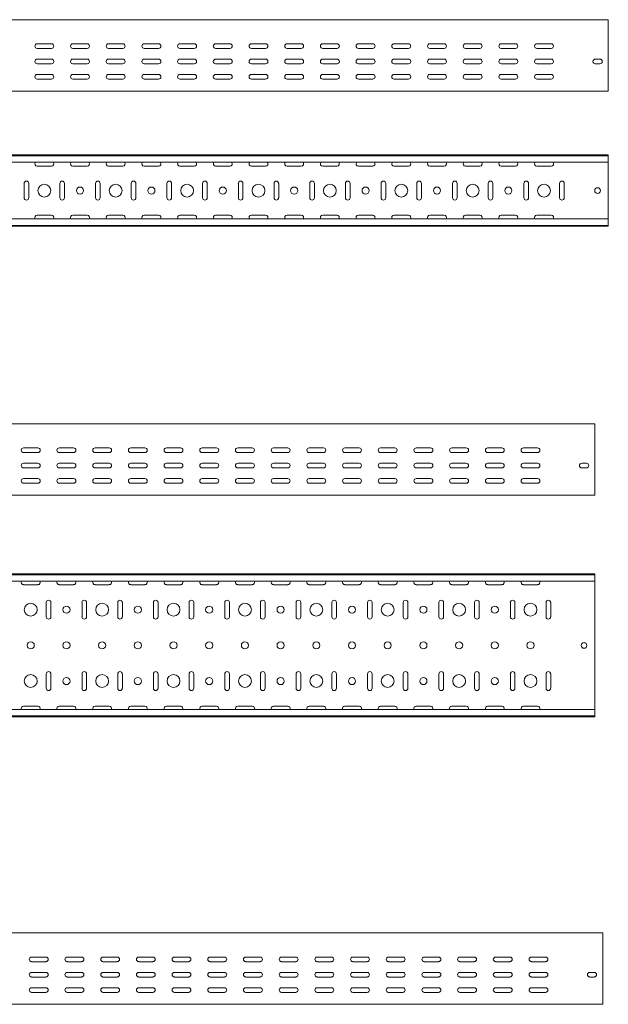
# Model space of a CAD drawing. Header units: millimetres. Extents: x -687 to 2818, y -3045 to -131.
# Tile 10 of 10: x 1985 to 2809, y -1510 to -131. Entities that reach past the tile are written whole.
import ezdxf

# ---------------------------------------------------------------- set-up
doc = ezdxf.new("R2010")
doc.units = ezdxf.units.MM

msp = doc.modelspace()

# ---------------------------------------------------------------- linework, layer by layer
at = {"color": 7, "linetype": 'Continuous', "lineweight": 15}
for p, q in [((2809.2, -131.1), (341.2, -131.1)), ((2809.2, -138.6), (2809.2, -131.1)), ((2809.2, -143.9), (2809.2, -138.6)), ((2809.2, -144.3), (2809.2, -143.9)), ((2809.2, -148.4), (2809.2, -144.3)), ((2809.2, -229.3), (2809.2, -148.4)), ((2029.2, -164.9), (2009.2, -164.9)), ((2079.2, -164.9), (2059.2, -164.9)), ((2129.2, -164.9), (2109.2, -164.9)), ((2179.2, -164.9), (2159.2, -164.9)), ((2229.2, -164.9), (2209.2, -164.9)), ((2279.2, -164.9), (2259.2, -164.9)), ((2329.2, -164.9), (2309.2, -164.9)), ((2379.2, -164.9), (2359.2, -164.9)), ((2429.2, -164.9), (2409.2, -164.9)), ((2479.2, -164.9), (2459.2, -164.9)), ((2529.2, -164.9), (2509.2, -164.9)), ((2579.2, -164.9), (2559.2, -164.9)), ((2629.2, -164.9), (2609.2, -164.9)), ((2679.2, -164.9), (2659.2, -164.9)), ((2729.2, -164.9), (2709.2, -164.9)), ((2009.2, -171.4), (2029.2, -171.4)), ((2059.2, -171.4), (2079.2, -171.4)), ((2109.2, -171.4), (2129.2, -171.4)), ((2159.2, -171.4), (2179.2, -171.4)), ((2209.2, -171.4), (2229.2, -171.4)), ((2259.2, -171.4), (2279.2, -171.4)), ((2309.2, -171.4), (2329.2, -171.4)), ((2359.2, -171.4), (2379.2, -171.4)), ((2409.2, -171.4), (2429.2, -171.4)), ((2459.2, -171.4), (2479.2, -171.4)), ((2509.2, -171.4), (2529.2, -171.4)), ((2559.2, -171.4), (2579.2, -171.4)), ((2609.2, -171.4), (2629.2, -171.4)), ((2659.2, -171.4), (2679.2, -171.4)), ((2709.2, -171.4), (2729.2, -171.4)), ((2009.2, -186.4), (2029.2, -186.4)), ((2029.2, -192.9), (2009.2, -192.9)), ((2059.2, -186.4), (2079.2, -186.4)), ((2079.2, -192.9), (2059.2, -192.9)), ((2109.2, -186.4), (2129.2, -186.4)), ((2129.2, -192.9), (2109.2, -192.9)), ((2159.2, -186.4), (2179.2, -186.4)), ((2179.2, -192.9), (2159.2, -192.9)), ((2209.2, -186.4), (2229.2, -186.4)), ((2229.2, -192.9), (2209.2, -192.9)), ((2259.2, -186.4), (2279.2, -186.4)), ((2279.2, -192.9), (2259.2, -192.9)), ((2309.2, -186.4), (2329.2, -186.4)), ((2329.2, -192.9), (2309.2, -192.9)), ((2359.2, -186.4), (2379.2, -186.4)), ((2379.2, -192.9), (2359.2, -192.9)), ((2409.2, -186.4), (2429.2, -186.4)), ((2429.2, -192.9), (2409.2, -192.9)), ((2459.2, -186.4), (2479.2, -186.4)), ((2479.2, -192.9), (2459.2, -192.9)), ((2509.2, -186.4), (2529.2, -186.4)), ((2529.2, -192.9), (2509.2, -192.9)), ((2559.2, -186.4), (2579.2, -186.4)), ((2579.2, -192.9), (2559.2, -192.9)), ((2609.2, -186.4), (2629.2, -186.4)), ((2629.2, -192.9), (2609.2, -192.9)), ((2659.2, -186.4), (2679.2, -186.4)), ((2679.2, -192.9), (2659.2, -192.9)), ((2709.2, -186.4), (2729.2, -186.4)), ((2729.2, -192.9), (2709.2, -192.9)), ((2791, -186.4), (2797.5, -186.4)), ((2797.5, -192.9), (2791, -192.9)), ((2009.2, -207.9), (2029.2, -207.9)), ((2029.2, -214.4), (2009.2, -214.4)), ((2059.2, -207.9), (2079.2, -207.9)), ((2079.2, -214.4), (2059.2, -214.4)), ((2109.2, -207.9), (2129.2, -207.9)), ((2129.2, -214.4), (2109.2, -214.4)), ((2159.2, -207.9), (2179.2, -207.9)), ((2179.2, -214.4), (2159.2, -214.4)), ((2209.2, -207.9), (2229.2, -207.9)), ((2229.2, -214.4), (2209.2, -214.4)), ((2259.2, -207.9), (2279.2, -207.9)), ((2279.2, -214.4), (2259.2, -214.4)), ((2309.2, -207.9), (2329.2, -207.9)), ((2329.2, -214.4), (2309.2, -214.4)), ((2359.2, -207.9), (2379.2, -207.9)), ((2379.2, -214.4), (2359.2, -214.4)), ((2409.2, -207.9), (2429.2, -207.9)), ((2429.2, -214.4), (2409.2, -214.4)), ((2459.2, -207.9), (2479.2, -207.9)), ((2479.2, -214.4), (2459.2, -214.4)), ((2509.2, -207.9), (2529.2, -207.9)), ((2529.2, -214.4), (2509.2, -214.4)), ((2559.2, -207.9), (2579.2, -207.9)), ((2579.2, -214.4), (2559.2, -214.4)), ((2609.2, -207.9), (2629.2, -207.9)), ((2629.2, -214.4), (2609.2, -214.4)), ((2659.2, -207.9), (2679.2, -207.9)), ((2679.2, -214.4), (2659.2, -214.4)), ((2709.2, -207.9), (2729.2, -207.9)), ((2729.2, -214.4), (2709.2, -214.4)), ((341.2, -231.1), (2809.2, -231.1)), ((2809.2, -231.1), (2809.2, -229.3)), ((341.2, -320.5), (2809.2, -320.5)), ((2809.2, -321.6), (341.2, -321.6)), ((341.2, -330.7), (2809.2, -330.7)), ((2809.2, -321.6), (2809.2, -320.5)), ((2809.2, -330.7), (2809.2, -321.6)), ((2809.2, -330.7), (2809.2, -410.2)), ((2009.2, -336.2), (2029.2, -336.2)), ((2059.2, -336.2), (2079.2, -336.2)), ((2109.2, -336.2), (2129.2, -336.2)), ((2159.2, -336.2), (2179.2, -336.2)), ((2209.2, -336.2), (2229.2, -336.2)), ((2259.2, -336.2), (2279.2, -336.2)), ((2309.2, -336.2), (2329.2, -336.2)), ((2359.2, -336.2), (2379.2, -336.2)), ((2409.2, -336.2), (2429.2, -336.2)), ((2459.2, -336.2), (2479.2, -336.2)), ((2509.2, -336.2), (2529.2, -336.2)), ((2559.2, -336.2), (2579.2, -336.2)), ((2609.2, -336.2), (2629.2, -336.2)), ((2659.2, -336.2), (2679.2, -336.2)), ((2709.2, -336.2), (2729.2, -336.2)), ((1991, -360.5), (1991, -380.5)), ((1997.5, -380.5), (1997.5, -360.5)), ((2041, -360.5), (2041, -380.5)), ((2047.5, -380.5), (2047.5, -360.5)), ((2091, -360.5), (2091, -380.5)), ((2097.5, -380.5), (2097.5, -360.5)), ((2141, -360.5), (2141, -380.5)), ((2147.5, -380.5), (2147.5, -360.5)), ((2191, -360.5), (2191, -380.5)), ((2197.5, -380.5), (2197.5, -360.5)), ((2241, -360.5), (2241, -380.5)), ((2247.5, -380.5), (2247.5, -360.5)), ((2291, -360.5), (2291, -380.5)), ((2297.5, -380.5), (2297.5, -360.5)), ((2341, -360.5), (2341, -380.5)), ((2347.5, -380.5), (2347.5, -360.5)), ((2391, -360.5), (2391, -380.5)), ((2397.5, -380.5), (2397.5, -360.5)), ((2441, -360.5), (2441, -380.5)), ((2447.5, -380.5), (2447.5, -360.5)), ((2491, -360.5), (2491, -380.5)), ((2497.5, -380.5), (2497.5, -360.5)), ((2541, -360.5), (2541, -380.5)), ((2547.5, -380.5), (2547.5, -360.5)), ((2591, -360.5), (2591, -380.5)), ((2597.5, -380.5), (2597.5, -360.5)), ((2641, -360.5), (2641, -380.5)), ((2647.5, -380.5), (2647.5, -360.5)), ((2691, -360.5), (2691, -380.5)), ((2697.5, -380.5), (2697.5, -360.5)), ((2741, -360.5), (2741, -380.5)), ((2747.5, -380.5), (2747.5, -360.5)), ((2809.2, -410.2), (341.2, -410.2)), ((2029.2, -404.7), (2009.2, -404.7)), ((2079.2, -404.7), (2059.2, -404.7)), ((2129.2, -404.7), (2109.2, -404.7)), ((2179.2, -404.7), (2159.2, -404.7)), ((2229.2, -404.7), (2209.2, -404.7)), ((2279.2, -404.7), (2259.2, -404.7)), ((2329.2, -404.7), (2309.2, -404.7)), ((2379.2, -404.7), (2359.2, -404.7)), ((2429.2, -404.7), (2409.2, -404.7)), ((2479.2, -404.7), (2459.2, -404.7)), ((2529.2, -404.7), (2509.2, -404.7)), ((2579.2, -404.7), (2559.2, -404.7)), ((2629.2, -404.7), (2609.2, -404.7)), ((2679.2, -404.7), (2659.2, -404.7)), ((2729.2, -404.7), (2709.2, -404.7)), ((2809.2, -419.3), (2809.2, -410.2)), ((341.2, -419.3), (2809.2, -419.3)), ((341.2, -420.5), (2809.2, -420.5)), ((2809.2, -420.5), (2809.2, -419.3)), ((2790.2, -697.1), (322.2, -697.1)), ((2790.2, -704.6), (2790.2, -697.1)), ((2790.2, -709.9), (2790.2, -704.6)), ((2790.2, -710.2), (2790.2, -709.9)), ((2790.2, -714.4), (2790.2, -710.2)), ((2790.2, -795.3), (2790.2, -714.4)), ((2010.2, -730.9), (1990.2, -730.9)), ((1990.2, -737.4), (2010.2, -737.4)), ((2060.2, -730.9), (2040.2, -730.9)), ((2040.2, -737.4), (2060.2, -737.4)), ((2110.2, -730.9), (2090.2, -730.9)), ((2090.2, -737.4), (2110.2, -737.4)), ((2160.2, -730.9), (2140.2, -730.9)), ((2140.2, -737.4), (2160.2, -737.4)), ((2210.2, -730.9), (2190.2, -730.9)), ((2190.2, -737.4), (2210.2, -737.4)), ((2260.2, -730.9), (2240.2, -730.9)), ((2240.2, -737.4), (2260.2, -737.4)), ((2310.2, -730.9), (2290.2, -730.9)), ((2290.2, -737.4), (2310.2, -737.4)), ((2360.2, -730.9), (2340.2, -730.9)), ((2340.2, -737.4), (2360.2, -737.4)), ((2410.2, -730.9), (2390.2, -730.9)), ((2390.2, -737.4), (2410.2, -737.4)), ((2460.2, -730.9), (2440.2, -730.9)), ((2440.2, -737.4), (2460.2, -737.4)), ((2510.2, -730.9), (2490.2, -730.9)), ((2490.2, -737.4), (2510.2, -737.4)), ((2560.2, -730.9), (2540.2, -730.9)), ((2540.2, -737.4), (2560.2, -737.4)), ((2610.2, -730.9), (2590.2, -730.9)), ((2590.2, -737.4), (2610.2, -737.4)), ((2660.2, -730.9), (2640.2, -730.9)), ((2640.2, -737.4), (2660.2, -737.4)), ((2710.2, -730.9), (2690.2, -730.9)), ((2690.2, -737.4), (2710.2, -737.4)), ((2010.2, -752.4), (1990.2, -752.4)), ((2060.2, -752.4), (2040.2, -752.4)), ((2110.2, -752.4), (2090.2, -752.4)), ((2160.2, -752.4), (2140.2, -752.4)), ((2210.2, -752.4), (2190.2, -752.4)), ((2260.2, -752.4), (2240.2, -752.4)), ((2310.2, -752.4), (2290.2, -752.4)), ((2360.2, -752.4), (2340.2, -752.4)), ((2410.2, -752.4), (2390.2, -752.4)), ((2460.2, -752.4), (2440.2, -752.4)), ((2510.2, -752.4), (2490.2, -752.4)), ((2560.2, -752.4), (2540.2, -752.4)), ((2610.2, -752.4), (2590.2, -752.4)), ((2660.2, -752.4), (2640.2, -752.4)), ((2710.2, -752.4), (2690.2, -752.4)), ((2772, -752.4), (2778.5, -752.4)), ((1990.2, -758.9), (2010.2, -758.9)), ((2040.2, -758.9), (2060.2, -758.9)), ((2090.2, -758.9), (2110.2, -758.9)), ((2140.2, -758.9), (2160.2, -758.9)), ((2190.2, -758.9), (2210.2, -758.9)), ((2240.2, -758.9), (2260.2, -758.9)), ((2290.2, -758.9), (2310.2, -758.9)), ((2340.2, -758.9), (2360.2, -758.9)), ((2390.2, -758.9), (2410.2, -758.9)), ((2440.2, -758.9), (2460.2, -758.9)), ((2490.2, -758.9), (2510.2, -758.9)), ((2540.2, -758.9), (2560.2, -758.9)), ((2590.2, -758.9), (2610.2, -758.9)), ((2640.2, -758.9), (2660.2, -758.9)), ((2690.2, -758.9), (2710.2, -758.9)), ((2778.5, -758.9), (2772, -758.9)), ((2010.2, -773.9), (1990.2, -773.9)), ((1990.2, -780.4), (2010.2, -780.4)), ((2060.2, -773.9), (2040.2, -773.9)), ((2040.2, -780.4), (2060.2, -780.4)), ((2110.2, -773.9), (2090.2, -773.9)), ((2090.2, -780.4), (2110.2, -780.4)), ((2160.2, -773.9), (2140.2, -773.9)), ((2140.2, -780.4), (2160.2, -780.4)), ((2210.2, -773.9), (2190.2, -773.9)), ((2190.2, -780.4), (2210.2, -780.4)), ((2260.2, -773.9), (2240.2, -773.9)), ((2240.2, -780.4), (2260.2, -780.4)), ((2310.2, -773.9), (2290.2, -773.9)), ((2290.2, -780.4), (2310.2, -780.4)), ((2360.2, -773.9), (2340.2, -773.9)), ((2340.2, -780.4), (2360.2, -780.4)), ((2410.2, -773.9), (2390.2, -773.9)), ((2390.2, -780.4), (2410.2, -780.4)), ((2460.2, -773.9), (2440.2, -773.9)), ((2440.2, -780.4), (2460.2, -780.4)), ((2510.2, -773.9), (2490.2, -773.9)), ((2490.2, -780.4), (2510.2, -780.4)), ((2560.2, -773.9), (2540.2, -773.9)), ((2540.2, -780.4), (2560.2, -780.4)), ((2610.2, -773.9), (2590.2, -773.9)), ((2590.2, -780.4), (2610.2, -780.4)), ((2660.2, -773.9), (2640.2, -773.9)), ((2640.2, -780.4), (2660.2, -780.4)), ((2710.2, -773.9), (2690.2, -773.9)), ((2690.2, -780.4), (2710.2, -780.4)), ((322.2, -797.1), (2790.2, -797.1)), ((2790.2, -797.1), (2790.2, -795.3)), ((322.2, -907.4), (2790.2, -907.4)), ((2790.2, -908.5), (322.2, -908.5)), ((2790.2, -908.5), (2790.2, -907.4)), ((2790.2, -917.6), (2790.2, -908.5)), ((322.2, -917.6), (2790.2, -917.6)), ((2010.2, -922.4), (1990.2, -922.4)), ((2060.2, -922.4), (2040.2, -922.4)), ((2110.2, -922.4), (2090.2, -922.4)), ((2160.2, -922.4), (2140.2, -922.4)), ((2210.2, -922.4), (2190.2, -922.4)), ((2260.2, -922.4), (2240.2, -922.4)), ((2310.2, -922.4), (2290.2, -922.4)), ((2360.2, -922.4), (2340.2, -922.4)), ((2410.2, -922.4), (2390.2, -922.4)), ((2460.2, -922.4), (2440.2, -922.4)), ((2510.2, -922.4), (2490.2, -922.4)), ((2560.2, -922.4), (2540.2, -922.4)), ((2610.2, -922.4), (2590.2, -922.4)), ((2660.2, -922.4), (2640.2, -922.4)), ((2710.2, -922.4), (2690.2, -922.4)), ((2790.2, -917.6), (2790.2, -930.2)), ((2790.2, -930.2), (2790.2, -931.3)), ((2790.2, -931.3), (2790.2, -933)), ((2790.2, -931.3), (2790.2, -931.3)), ((2790.2, -933), (2790.2, -981.8)), ((2022, -967.4), (2022, -947.4)), ((2028.5, -947.4), (2028.5, -967.4)), ((2072, -967.4), (2072, -947.4)), ((2078.5, -947.4), (2078.5, -967.4)), ((2122, -967.4), (2122, -947.4)), ((2128.5, -947.4), (2128.5, -967.4)), ((2172, -967.4), (2172, -947.4)), ((2178.5, -947.4), (2178.5, -967.4)), ((2222, -967.4), (2222, -947.4)), ((2228.5, -947.4), (2228.5, -967.4)), ((2272, -967.4), (2272, -947.4)), ((2278.5, -947.4), (2278.5, -967.4)), ((2322, -967.4), (2322, -947.4)), ((2328.5, -947.4), (2328.5, -967.4)), ((2372, -967.4), (2372, -947.4)), ((2378.5, -947.4), (2378.5, -967.4)), ((2422, -967.4), (2422, -947.4)), ((2428.5, -947.4), (2428.5, -967.4)), ((2472, -967.4), (2472, -947.4)), ((2478.5, -947.4), (2478.5, -967.4)), ((2522, -967.4), (2522, -947.4)), ((2528.5, -947.4), (2528.5, -967.4)), ((2572, -967.4), (2572, -947.4)), ((2578.5, -947.4), (2578.5, -967.4)), ((2622, -967.4), (2622, -947.4)), ((2628.5, -947.4), (2628.5, -967.4)), ((2672, -967.4), (2672, -947.4)), ((2678.5, -947.4), (2678.5, -967.4)), ((2722, -967.4), (2722, -947.4)), ((2728.5, -947.4), (2728.5, -967.4)), ((2790.2, -981.8), (2790.2, -983.5)), ((2790.2, -983.5), (2790.2, -983.5)), ((2790.2, -983.5), (2790.2, -984.6)), ((2790.2, -984.6), (2790.2, -1030.2)), ((2790.2, -1030.2), (2790.2, -1031.3)), ((2790.2, -1031.3), (2790.2, -1033)), ((2790.2, -1031.3), (2790.2, -1031.3)), ((2790.2, -1033), (2790.2, -1081.8)), ((2022, -1067.4), (2022, -1047.4)), ((2028.5, -1047.4), (2028.5, -1067.4)), ((2072, -1067.4), (2072, -1047.4)), ((2078.5, -1047.4), (2078.5, -1067.4)), ((2122, -1067.4), (2122, -1047.4)), ((2128.5, -1047.4), (2128.5, -1067.4)), ((2172, -1067.4), (2172, -1047.4)), ((2178.5, -1047.4), (2178.5, -1067.4)), ((2222, -1067.4), (2222, -1047.4)), ((2228.5, -1047.4), (2228.5, -1067.4)), ((2272, -1067.4), (2272, -1047.4)), ((2278.5, -1047.4), (2278.5, -1067.4)), ((2322, -1067.4), (2322, -1047.4)), ((2328.5, -1047.4), (2328.5, -1067.4)), ((2372, -1067.4), (2372, -1047.4)), ((2378.5, -1047.4), (2378.5, -1067.4)), ((2422, -1067.4), (2422, -1047.4)), ((2428.5, -1047.4), (2428.5, -1067.4)), ((2472, -1067.4), (2472, -1047.4)), ((2478.5, -1047.4), (2478.5, -1067.4)), ((2522, -1067.4), (2522, -1047.4)), ((2528.5, -1047.4), (2528.5, -1067.4)), ((2572, -1067.4), (2572, -1047.4)), ((2578.5, -1047.4), (2578.5, -1067.4)), ((2622, -1067.4), (2622, -1047.4)), ((2628.5, -1047.4), (2628.5, -1067.4)), ((2672, -1067.4), (2672, -1047.4)), ((2678.5, -1047.4), (2678.5, -1067.4)), ((2722, -1067.4), (2722, -1047.4)), ((2728.5, -1047.4), (2728.5, -1067.4)), ((2790.2, -1081.8), (2790.2, -1083.5)), ((2790.2, -1083.5), (2790.2, -1083.5)), ((2790.2, -1083.5), (2790.2, -1084.6)), ((2790.2, -1084.6), (2790.2, -1097.2)), ((2790.2, -1097.2), (322.2, -1097.2)), ((1990.2, -1092.4), (2010.2, -1092.4)), ((2040.2, -1092.4), (2060.2, -1092.4)), ((2090.2, -1092.4), (2110.2, -1092.4)), ((2140.2, -1092.4), (2160.2, -1092.4)), ((2190.2, -1092.4), (2210.2, -1092.4)), ((2240.2, -1092.4), (2260.2, -1092.4)), ((2290.2, -1092.4), (2310.2, -1092.4)), ((2340.2, -1092.4), (2360.2, -1092.4)), ((2390.2, -1092.4), (2410.2, -1092.4)), ((2440.2, -1092.4), (2460.2, -1092.4)), ((2490.2, -1092.4), (2510.2, -1092.4)), ((2540.2, -1092.4), (2560.2, -1092.4)), ((2590.2, -1092.4), (2610.2, -1092.4)), ((2640.2, -1092.4), (2660.2, -1092.4)), ((2690.2, -1092.4), (2710.2, -1092.4)), ((2790.2, -1106.3), (2790.2, -1097.2)), ((322.2, -1106.3), (2790.2, -1106.3)), ((322.2, -1107.4), (2790.2, -1107.4)), ((2790.2, -1107.4), (2790.2, -1106.3)), ((2801.4, -1410.1), (333.4, -1410.1)), ((2801.4, -1417.6), (2801.4, -1410.1)), ((2801.4, -1422.9), (2801.4, -1417.6)), ((2801.4, -1423.2), (2801.4, -1422.9)), ((2801.4, -1427.4), (2801.4, -1423.2)), ((2801.4, -1508.3), (2801.4, -1427.4)), ((2021.4, -1443.9), (2001.4, -1443.9)), ((2071.4, -1443.9), (2051.4, -1443.9)), ((2121.4, -1443.9), (2101.4, -1443.9)), ((2171.4, -1443.9), (2151.4, -1443.9)), ((2221.4, -1443.9), (2201.4, -1443.9)), ((2271.4, -1443.9), (2251.4, -1443.9)), ((2321.4, -1443.9), (2301.4, -1443.9)), ((2371.4, -1443.9), (2351.4, -1443.9)), ((2421.4, -1443.9), (2401.4, -1443.9)), ((2471.4, -1443.9), (2451.4, -1443.9)), ((2521.4, -1443.9), (2501.4, -1443.9)), ((2571.4, -1443.9), (2551.4, -1443.9)), ((2621.4, -1443.9), (2601.4, -1443.9)), ((2671.4, -1443.9), (2651.4, -1443.9)), ((2721.4, -1443.9), (2701.4, -1443.9)), ((2001.4, -1450.4), (2021.4, -1450.4)), ((2051.4, -1450.4), (2071.4, -1450.4)), ((2101.4, -1450.4), (2121.4, -1450.4)), ((2151.4, -1450.4), (2171.4, -1450.4)), ((2201.4, -1450.4), (2221.4, -1450.4)), ((2251.4, -1450.4), (2271.4, -1450.4)), ((2301.4, -1450.4), (2321.4, -1450.4)), ((2351.4, -1450.4), (2371.4, -1450.4)), ((2401.4, -1450.4), (2421.4, -1450.4)), ((2451.4, -1450.4), (2471.4, -1450.4)), ((2501.4, -1450.4), (2521.4, -1450.4)), ((2551.4, -1450.4), (2571.4, -1450.4)), ((2601.4, -1450.4), (2621.4, -1450.4)), ((2651.4, -1450.4), (2671.4, -1450.4)), ((2701.4, -1450.4), (2721.4, -1450.4)), ((2021.4, -1465.4), (2001.4, -1465.4)), ((2001.4, -1471.9), (2021.4, -1471.9)), ((2071.4, -1465.4), (2051.4, -1465.4)), ((2051.4, -1471.9), (2071.4, -1471.9)), ((2121.4, -1465.4), (2101.4, -1465.4)), ((2101.4, -1471.9), (2121.4, -1471.9)), ((2171.4, -1465.4), (2151.4, -1465.4)), ((2151.4, -1471.9), (2171.4, -1471.9)), ((2221.4, -1465.4), (2201.4, -1465.4)), ((2201.4, -1471.9), (2221.4, -1471.9)), ((2271.4, -1465.4), (2251.4, -1465.4)), ((2251.4, -1471.9), (2271.4, -1471.9)), ((2321.4, -1465.4), (2301.4, -1465.4)), ((2301.4, -1471.9), (2321.4, -1471.9)), ((2371.4, -1465.4), (2351.4, -1465.4)), ((2351.4, -1471.9), (2371.4, -1471.9)), ((2421.4, -1465.4), (2401.4, -1465.4)), ((2401.4, -1471.9), (2421.4, -1471.9)), ((2471.4, -1465.4), (2451.4, -1465.4)), ((2451.4, -1471.9), (2471.4, -1471.9)), ((2521.4, -1465.4), (2501.4, -1465.4)), ((2501.4, -1471.9), (2521.4, -1471.9)), ((2571.4, -1465.4), (2551.4, -1465.4)), ((2551.4, -1471.9), (2571.4, -1471.9)), ((2621.4, -1465.4), (2601.4, -1465.4)), ((2601.4, -1471.9), (2621.4, -1471.9)), ((2671.4, -1465.4), (2651.4, -1465.4)), ((2651.4, -1471.9), (2671.4, -1471.9)), ((2721.4, -1465.4), (2701.4, -1465.4)), ((2701.4, -1471.9), (2721.4, -1471.9)), ((2783.1, -1465.4), (2789.6, -1465.4)), ((2789.6, -1471.9), (2783.1, -1471.9)), ((2021.4, -1486.9), (2001.4, -1486.9)), ((2071.4, -1486.9), (2051.4, -1486.9)), ((2121.4, -1486.9), (2101.4, -1486.9)), ((2171.4, -1486.9), (2151.4, -1486.9)), ((2221.4, -1486.9), (2201.4, -1486.9)), ((2271.4, -1486.9), (2251.4, -1486.9)), ((2321.4, -1486.9), (2301.4, -1486.9)), ((2371.4, -1486.9), (2351.4, -1486.9)), ((2421.4, -1486.9), (2401.4, -1486.9)), ((2471.4, -1486.9), (2451.4, -1486.9)), ((2521.4, -1486.9), (2501.4, -1486.9)), ((2571.4, -1486.9), (2551.4, -1486.9)), ((2621.4, -1486.9), (2601.4, -1486.9)), ((2671.4, -1486.9), (2651.4, -1486.9)), ((2721.4, -1486.9), (2701.4, -1486.9)), ((2001.4, -1493.4), (2021.4, -1493.4)), ((2051.4, -1493.4), (2071.4, -1493.4)), ((2101.4, -1493.4), (2121.4, -1493.4)), ((2151.4, -1493.4), (2171.4, -1493.4)), ((2201.4, -1493.4), (2221.4, -1493.4)), ((2251.4, -1493.4), (2271.4, -1493.4)), ((2301.4, -1493.4), (2321.4, -1493.4)), ((2351.4, -1493.4), (2371.4, -1493.4)), ((2401.4, -1493.4), (2421.4, -1493.4)), ((2451.4, -1493.4), (2471.4, -1493.4)), ((2501.4, -1493.4), (2521.4, -1493.4)), ((2551.4, -1493.4), (2571.4, -1493.4)), ((2601.4, -1493.4), (2621.4, -1493.4)), ((2651.4, -1493.4), (2671.4, -1493.4)), ((2701.4, -1493.4), (2721.4, -1493.4)), ((333.4, -1510.1), (2801.4, -1510.1)), ((2801.4, -1510.1), (2801.4, -1508.3))]:
    msp.add_line(p, q, dxfattribs=at)
for centre, radius in [((2019.2, -370.5), 9), ((2069.2, -370.5), 5), ((2119.2, -370.5), 9), ((2169.2, -370.5), 5), ((2219.2, -370.5), 9), ((2269.2, -370.5), 5), ((2319.2, -370.5), 9), ((2369.2, -370.5), 5), ((2419.2, -370.5), 9), ((2469.2, -370.5), 5), ((2519.2, -370.5), 9), ((2569.2, -370.5), 5), ((2619.2, -370.5), 9), ((2669.2, -370.5), 5), ((2719.2, -370.5), 9), ((2794.2, -370.5), 4), ((2000.2, -957.4), 9), ((2100.2, -957.4), 9), ((2200.2, -957.4), 9), ((2300.2, -957.4), 9), ((2400.2, -957.4), 9), ((2500.2, -957.4), 9), ((2600.2, -957.4), 9), ((2700.2, -957.4), 9), ((2050.2, -957.4), 5), ((2150.2, -957.4), 5), ((2250.2, -957.4), 5), ((2350.2, -957.4), 5), ((2450.2, -957.4), 5), ((2550.2, -957.4), 5), ((2650.2, -957.4), 5), ((2000.2, -1007.4), 5), ((2050.2, -1007.4), 5), ((2100.2, -1007.4), 5), ((2150.2, -1007.4), 5), ((2200.2, -1007.4), 5), ((2250.2, -1007.4), 5), ((2300.2, -1007.4), 5), ((2350.2, -1007.4), 5), ((2400.2, -1007.4), 5), ((2450.2, -1007.4), 5), ((2500.2, -1007.4), 5), ((2550.2, -1007.4), 5), ((2600.2, -1007.4), 5), ((2650.2, -1007.4), 5), ((2700.2, -1007.4), 5), ((2775.2, -1007.4), 4), ((2000.2, -1057.4), 9), ((2050.2, -1057.4), 5), ((2100.2, -1057.4), 9), ((2150.2, -1057.4), 5), ((2200.2, -1057.4), 9), ((2250.2, -1057.4), 5), ((2300.2, -1057.4), 9), ((2350.2, -1057.4), 5), ((2400.2, -1057.4), 9), ((2450.2, -1057.4), 5), ((2500.2, -1057.4), 9), ((2550.2, -1057.4), 5), ((2600.2, -1057.4), 9), ((2650.2, -1057.4), 5), ((2700.2, -1057.4), 9)]:
    msp.add_circle(centre, radius, dxfattribs=at)
for centre, start, end in [((2009.2, -168.1), 90, 270), ((2029.2, -168.1), 270, 90), ((2059.2, -168.1), 90, 270), ((2079.2, -168.1), 270, 90), ((2109.2, -168.1), 90, 270), ((2129.2, -168.1), 270, 90), ((2159.2, -168.1), 90, 270), ((2179.2, -168.1), 270, 90), ((2209.2, -168.1), 90, 270), ((2229.2, -168.1), 270, 90), ((2259.2, -168.1), 90, 270), ((2279.2, -168.1), 270, 90), ((2309.2, -168.1), 90, 270), ((2329.2, -168.1), 270, 90), ((2359.2, -168.1), 90, 270), ((2379.2, -168.1), 270, 90), ((2409.2, -168.1), 90, 270), ((2429.2, -168.1), 270, 90), ((2459.2, -168.1), 90, 270), ((2479.2, -168.1), 270, 90), ((2509.2, -168.1), 90, 270), ((2529.2, -168.1), 270, 90), ((2559.2, -168.1), 90, 270), ((2579.2, -168.1), 270, 90), ((2609.2, -168.1), 90, 270), ((2629.2, -168.1), 270, 90), ((2659.2, -168.1), 90, 270), ((2679.2, -168.1), 270, 90), ((2709.2, -168.1), 90, 270), ((2729.2, -168.1), 270, 90), ((2009.2, -189.6), 90, 270), ((2029.2, -189.6), 270, 90), ((2059.2, -189.6), 90, 270), ((2079.2, -189.6), 270, 90), ((2109.2, -189.6), 90, 270), ((2129.2, -189.6), 270, 90), ((2159.2, -189.6), 90, 270), ((2179.2, -189.6), 270, 90), ((2209.2, -189.6), 90, 270), ((2229.2, -189.6), 270, 90), ((2259.2, -189.6), 90, 270), ((2279.2, -189.6), 270, 90), ((2309.2, -189.6), 90, 270), ((2329.2, -189.6), 270, 90), ((2359.2, -189.6), 90, 270), ((2379.2, -189.6), 270, 90), ((2409.2, -189.6), 90, 270), ((2429.2, -189.6), 270, 90), ((2459.2, -189.6), 90, 270), ((2479.2, -189.6), 270, 90), ((2509.2, -189.6), 90, 270), ((2529.2, -189.6), 270, 90), ((2559.2, -189.6), 90, 270), ((2579.2, -189.6), 270, 90), ((2609.2, -189.6), 90, 270), ((2629.2, -189.6), 270, 90), ((2659.2, -189.6), 90, 270), ((2679.2, -189.6), 270, 90), ((2709.2, -189.6), 90, 270), ((2729.2, -189.6), 270, 90), ((2791, -189.6), 90, 270), ((2797.5, -189.6), 270, 90), ((2009.2, -211.1), 90, 270), ((2029.2, -211.1), 270, 90), ((2059.2, -211.1), 90, 270), ((2079.2, -211.1), 270, 90), ((2109.2, -211.1), 90, 270), ((2129.2, -211.1), 270, 90), ((2159.2, -211.1), 90, 270), ((2179.2, -211.1), 270, 90), ((2209.2, -211.1), 90, 270), ((2229.2, -211.1), 270, 90), ((2259.2, -211.1), 90, 270), ((2279.2, -211.1), 270, 90), ((2309.2, -211.1), 90, 270), ((2329.2, -211.1), 270, 90), ((2359.2, -211.1), 90, 270), ((2379.2, -211.1), 270, 90), ((2409.2, -211.1), 90, 270), ((2429.2, -211.1), 270, 90), ((2459.2, -211.1), 90, 270), ((2479.2, -211.1), 270, 90), ((2509.2, -211.1), 90, 270), ((2529.2, -211.1), 270, 90), ((2559.2, -211.1), 90, 270), ((2579.2, -211.1), 270, 90), ((2609.2, -211.1), 90, 270), ((2629.2, -211.1), 270, 90), ((2659.2, -211.1), 90, 270), ((2679.2, -211.1), 270, 90), ((2709.2, -211.1), 90, 270), ((2729.2, -211.1), 270, 90), ((2009.2, -333), 135.573, 270), ((2029.2, -333), 270, 44.427), ((2059.2, -333), 135.573, 270), ((2079.2, -333), 270, 44.427), ((2109.2, -333), 135.573, 270), ((2129.2, -333), 270, 44.427), ((2159.2, -333), 135.573, 270), ((2179.2, -333), 270, 44.427), ((2209.2, -333), 135.573, 270), ((2229.2, -333), 270, 44.427), ((2259.2, -333), 135.573, 270), ((2279.2, -333), 270, 44.427), ((2309.2, -333), 135.573, 270), ((2329.2, -333), 270, 44.427), ((2359.2, -333), 135.573, 270), ((2379.2, -333), 270, 44.427), ((2409.2, -333), 135.573, 270), ((2429.2, -333), 270, 44.427), ((2459.2, -333), 135.573, 270), ((2479.2, -333), 270, 44.427), ((2509.2, -333), 135.573, 270), ((2529.2, -333), 270, 44.427), ((2559.2, -333), 135.573, 270), ((2579.2, -333), 270, 44.427), ((2609.2, -333), 135.573, 270), ((2629.2, -333), 270, 44.427), ((2659.2, -333), 135.573, 270), ((2679.2, -333), 270, 44.427), ((2709.2, -333), 135.573, 270), ((2729.2, -333), 270, 44.427), ((1994.2, -360.5), 0, 180), ((2044.2, -360.5), 0, 180), ((2094.2, -360.5), 0, 180), ((2144.2, -360.5), 0, 180), ((2194.2, -360.5), 0, 180), ((2244.2, -360.5), 0, 180), ((2294.2, -360.5), 0, 180), ((2344.2, -360.5), 0, 180), ((2394.2, -360.5), 0, 180), ((2444.2, -360.5), 0, 180), ((2494.2, -360.5), 0, 180), ((2544.2, -360.5), 0, 180), ((2594.2, -360.5), 0, 180), ((2644.2, -360.5), 0, 180), ((2694.2, -360.5), 0, 180), ((2744.2, -360.5), 0, 180), ((1994.2, -380.5), 180, 0), ((2044.2, -380.5), 180, 0), ((2094.2, -380.5), 180, 0), ((2144.2, -380.5), 180, 0), ((2194.2, -380.5), 180, 0), ((2244.2, -380.5), 180, 0), ((2294.2, -380.5), 180, 0), ((2344.2, -380.5), 180, 0), ((2394.2, -380.5), 180, 0), ((2444.2, -380.5), 180, 0), ((2494.2, -380.5), 180, 0), ((2544.2, -380.5), 180, 0), ((2594.2, -380.5), 180, 0), ((2644.2, -380.5), 180, 0), ((2694.2, -380.5), 180, 0), ((2744.2, -380.5), 180, 0), ((2009.2, -408), 90, 224.427), ((2029.2, -408), 315.573, 90), ((2059.2, -408), 90, 224.427), ((2079.2, -408), 315.573, 90), ((2109.2, -408), 90, 224.427), ((2129.2, -408), 315.573, 90), ((2159.2, -408), 90, 224.427), ((2179.2, -408), 315.573, 90), ((2209.2, -408), 90, 224.427), ((2229.2, -408), 315.573, 90), ((2259.2, -408), 90, 224.427), ((2279.2, -408), 315.573, 90), ((2309.2, -408), 90, 224.427), ((2329.2, -408), 315.573, 90), ((2359.2, -408), 90, 224.427), ((2379.2, -408), 315.573, 90), ((2409.2, -408), 90, 224.427), ((2429.2, -408), 315.573, 90), ((2459.2, -408), 90, 224.427), ((2479.2, -408), 315.573, 90), ((2509.2, -408), 90, 224.427), ((2529.2, -408), 315.573, 90), ((2559.2, -408), 90, 224.427), ((2579.2, -408), 315.573, 90), ((2609.2, -408), 90, 224.427), ((2629.2, -408), 315.573, 90), ((2659.2, -408), 90, 224.427), ((2679.2, -408), 315.573, 90), ((2709.2, -408), 90, 224.427), ((2729.2, -408), 315.573, 90), ((1990.2, -734.1), 90, 270), ((2010.2, -734.1), 270, 90), ((2040.2, -734.1), 90, 270), ((2060.2, -734.1), 270, 90), ((2090.2, -734.1), 90, 270), ((2110.2, -734.1), 270, 90), ((2140.2, -734.1), 90, 270), ((2160.2, -734.1), 270, 90), ((2190.2, -734.1), 90, 270), ((2210.2, -734.1), 270, 90), ((2240.2, -734.1), 90, 270), ((2260.2, -734.1), 270, 90), ((2290.2, -734.1), 90, 270), ((2310.2, -734.1), 270, 90), ((2340.2, -734.1), 90, 270), ((2360.2, -734.1), 270, 90), ((2390.2, -734.1), 90, 270), ((2410.2, -734.1), 270, 90), ((2440.2, -734.1), 90, 270), ((2460.2, -734.1), 270, 90), ((2490.2, -734.1), 90, 270), ((2510.2, -734.1), 270, 90), ((2540.2, -734.1), 90, 270), ((2560.2, -734.1), 270, 90), ((2590.2, -734.1), 90, 270), ((2610.2, -734.1), 270, 90), ((2640.2, -734.1), 90, 270), ((2660.2, -734.1), 270, 90), ((2690.2, -734.1), 90, 270), ((2710.2, -734.1), 270, 90), ((1990.2, -755.6), 90, 270), ((2010.2, -755.6), 270, 90), ((2040.2, -755.6), 90, 270), ((2060.2, -755.6), 270, 90), ((2090.2, -755.6), 90, 270), ((2110.2, -755.6), 270, 90), ((2140.2, -755.6), 90, 270), ((2160.2, -755.6), 270, 90), ((2190.2, -755.6), 90, 270), ((2210.2, -755.6), 270, 90), ((2240.2, -755.6), 90, 270), ((2260.2, -755.6), 270, 90), ((2290.2, -755.6), 90, 270), ((2310.2, -755.6), 270, 90), ((2340.2, -755.6), 90, 270), ((2360.2, -755.6), 270, 90), ((2390.2, -755.6), 90, 270), ((2410.2, -755.6), 270, 90), ((2440.2, -755.6), 90, 270), ((2460.2, -755.6), 270, 90), ((2490.2, -755.6), 90, 270), ((2510.2, -755.6), 270, 90), ((2540.2, -755.6), 90, 270), ((2560.2, -755.6), 270, 90), ((2590.2, -755.6), 90, 270), ((2610.2, -755.6), 270, 90), ((2640.2, -755.6), 90, 270), ((2660.2, -755.6), 270, 90), ((2690.2, -755.6), 90, 270), ((2710.2, -755.6), 270, 90), ((2772, -755.6), 90, 270), ((2778.5, -755.6), 270, 90), ((1990.2, -777.1), 90, 270), ((2010.2, -777.1), 270, 90), ((2040.2, -777.1), 90, 270), ((2060.2, -777.1), 270, 90), ((2090.2, -777.1), 90, 270), ((2110.2, -777.1), 270, 90), ((2140.2, -777.1), 90, 270), ((2160.2, -777.1), 270, 90), ((2190.2, -777.1), 90, 270), ((2210.2, -777.1), 270, 90), ((2240.2, -777.1), 90, 270), ((2260.2, -777.1), 270, 90), ((2290.2, -777.1), 90, 270), ((2310.2, -777.1), 270, 90), ((2340.2, -777.1), 90, 270), ((2360.2, -777.1), 270, 90), ((2390.2, -777.1), 90, 270), ((2410.2, -777.1), 270, 90), ((2440.2, -777.1), 90, 270), ((2460.2, -777.1), 270, 90), ((2490.2, -777.1), 90, 270), ((2510.2, -777.1), 270, 90), ((2540.2, -777.1), 90, 270), ((2560.2, -777.1), 270, 90), ((2590.2, -777.1), 90, 270), ((2610.2, -777.1), 270, 90), ((2640.2, -777.1), 90, 270), ((2660.2, -777.1), 270, 90), ((2690.2, -777.1), 90, 270), ((2710.2, -777.1), 270, 90), ((1990.2, -919.1), 152.2151, 270), ((2010.2, -919.1), 270, 27.7849), ((2040.2, -919.1), 152.2151, 270), ((2060.2, -919.1), 270, 27.7849), ((2090.2, -919.1), 152.2151, 270), ((2110.2, -919.1), 270, 27.7849), ((2140.2, -919.1), 152.2151, 270), ((2160.2, -919.1), 270, 27.7849), ((2190.2, -919.1), 152.2151, 270), ((2210.2, -919.1), 270, 27.7849), ((2240.2, -919.1), 152.2151, 270), ((2260.2, -919.1), 270, 27.7849), ((2290.2, -919.1), 152.2151, 270), ((2310.2, -919.1), 270, 27.7849), ((2340.2, -919.1), 152.2151, 270), ((2360.2, -919.1), 270, 27.7849), ((2390.2, -919.1), 152.2151, 270), ((2410.2, -919.1), 270, 27.7849), ((2440.2, -919.1), 152.2151, 270), ((2460.2, -919.1), 270, 27.7849), ((2490.2, -919.1), 152.2151, 270), ((2510.2, -919.1), 270, 27.7849), ((2540.2, -919.1), 152.2151, 270), ((2560.2, -919.1), 270, 27.7849), ((2590.2, -919.1), 152.2151, 270), ((2610.2, -919.1), 270, 27.7849), ((2640.2, -919.1), 152.2151, 270), ((2660.2, -919.1), 270, 27.7849), ((2690.2, -919.1), 152.2151, 270), ((2710.2, -919.1), 270, 27.7849), ((2025.2, -947.4), 0, 180), ((2075.2, -947.4), 0, 180), ((2125.2, -947.4), 0, 180), ((2175.2, -947.4), 0, 180), ((2225.2, -947.4), 0, 180), ((2275.2, -947.4), 0, 180), ((2325.2, -947.4), 0, 180), ((2375.2, -947.4), 0, 180), ((2425.2, -947.4), 0, 180), ((2475.2, -947.4), 0, 180), ((2525.2, -947.4), 0, 180), ((2575.2, -947.4), 0, 180), ((2625.2, -947.4), 0, 180), ((2675.2, -947.4), 0, 180), ((2725.2, -947.4), 0, 180), ((2025.2, -967.4), 180, 0), ((2075.2, -967.4), 180, 0), ((2125.2, -967.4), 180, 0), ((2175.2, -967.4), 180, 0), ((2225.2, -967.4), 180, 0), ((2275.2, -967.4), 180, 0), ((2325.2, -967.4), 180, 0), ((2375.2, -967.4), 180, 0), ((2425.2, -967.4), 180, 0), ((2475.2, -967.4), 180, 0), ((2525.2, -967.4), 180, 0), ((2575.2, -967.4), 180, 0), ((2625.2, -967.4), 180, 0), ((2675.2, -967.4), 180, 0), ((2725.2, -967.4), 180, 0), ((2025.2, -1047.4), 0, 180), ((2075.2, -1047.4), 0, 180), ((2125.2, -1047.4), 0, 180), ((2175.2, -1047.4), 0, 180), ((2225.2, -1047.4), 0, 180), ((2275.2, -1047.4), 0, 180), ((2325.2, -1047.4), 0, 180), ((2375.2, -1047.4), 0, 180), ((2425.2, -1047.4), 0, 180), ((2475.2, -1047.4), 0, 180), ((2525.2, -1047.4), 0, 180), ((2575.2, -1047.4), 0, 180), ((2625.2, -1047.4), 0, 180), ((2675.2, -1047.4), 0, 180), ((2725.2, -1047.4), 0, 180), ((2025.2, -1067.4), 180, 0), ((2075.2, -1067.4), 180, 0), ((2125.2, -1067.4), 180, 0), ((2175.2, -1067.4), 180, 0), ((2225.2, -1067.4), 180, 0), ((2275.2, -1067.4), 180, 0), ((2325.2, -1067.4), 180, 0), ((2375.2, -1067.4), 180, 0), ((2425.2, -1067.4), 180, 0), ((2475.2, -1067.4), 180, 0), ((2525.2, -1067.4), 180, 0), ((2575.2, -1067.4), 180, 0), ((2625.2, -1067.4), 180, 0), ((2675.2, -1067.4), 180, 0), ((2725.2, -1067.4), 180, 0), ((1990.2, -1095.7), 90, 207.7849), ((2010.2, -1095.7), 332.2151, 90), ((2040.2, -1095.7), 90, 207.7849), ((2060.2, -1095.7), 332.2151, 90), ((2090.2, -1095.7), 90, 207.7849), ((2110.2, -1095.7), 332.2151, 90), ((2140.2, -1095.7), 90, 207.7849), ((2160.2, -1095.7), 332.2151, 90), ((2190.2, -1095.7), 90, 207.7849), ((2210.2, -1095.7), 332.2151, 90), ((2240.2, -1095.7), 90, 207.7849), ((2260.2, -1095.7), 332.2151, 90), ((2290.2, -1095.7), 90, 207.7849), ((2310.2, -1095.7), 332.2151, 90), ((2340.2, -1095.7), 90, 207.7849), ((2360.2, -1095.7), 332.2151, 90), ((2390.2, -1095.7), 90, 207.7849), ((2410.2, -1095.7), 332.2151, 90), ((2440.2, -1095.7), 90, 207.7849), ((2460.2, -1095.7), 332.2151, 90), ((2490.2, -1095.7), 90, 207.7849), ((2510.2, -1095.7), 332.2151, 90), ((2540.2, -1095.7), 90, 207.7849), ((2560.2, -1095.7), 332.2151, 90), ((2590.2, -1095.7), 90, 207.7849), ((2610.2, -1095.7), 332.2151, 90), ((2640.2, -1095.7), 90, 207.7849), ((2660.2, -1095.7), 332.2151, 90), ((2690.2, -1095.7), 90, 207.7849), ((2710.2, -1095.7), 332.2151, 90), ((2001.4, -1447.1), 90, 270), ((2021.4, -1447.1), 270, 90), ((2051.4, -1447.1), 90, 270), ((2071.4, -1447.1), 270, 90), ((2101.4, -1447.1), 90, 270), ((2121.4, -1447.1), 270, 90), ((2151.4, -1447.1), 90, 270), ((2171.4, -1447.1), 270, 90), ((2201.4, -1447.1), 90, 270), ((2221.4, -1447.1), 270, 90), ((2251.4, -1447.1), 90, 270), ((2271.4, -1447.1), 270, 90), ((2301.4, -1447.1), 90, 270), ((2321.4, -1447.1), 270, 90), ((2351.4, -1447.1), 90, 270), ((2371.4, -1447.1), 270, 90), ((2401.4, -1447.1), 90, 270), ((2421.4, -1447.1), 270, 90), ((2451.4, -1447.1), 90, 270), ((2471.4, -1447.1), 270, 90), ((2501.4, -1447.1), 90, 270), ((2521.4, -1447.1), 270, 90), ((2551.4, -1447.1), 90, 270), ((2571.4, -1447.1), 270, 90), ((2601.4, -1447.1), 90, 270), ((2621.4, -1447.1), 270, 90), ((2651.4, -1447.1), 90, 270), ((2671.4, -1447.1), 270, 90), ((2701.4, -1447.1), 90, 270), ((2721.4, -1447.1), 270, 90), ((2001.4, -1468.6), 90, 270), ((2021.4, -1468.6), 270, 90), ((2051.4, -1468.6), 90, 270), ((2071.4, -1468.6), 270, 90), ((2101.4, -1468.6), 90, 270), ((2121.4, -1468.6), 270, 90), ((2151.4, -1468.6), 90, 270), ((2171.4, -1468.6), 270, 90), ((2201.4, -1468.6), 90, 270), ((2221.4, -1468.6), 270, 90), ((2251.4, -1468.6), 90, 270), ((2271.4, -1468.6), 270, 90), ((2301.4, -1468.6), 90, 270), ((2321.4, -1468.6), 270, 90), ((2351.4, -1468.6), 90, 270), ((2371.4, -1468.6), 270, 90), ((2401.4, -1468.6), 90, 270), ((2421.4, -1468.6), 270, 90), ((2451.4, -1468.6), 90, 270), ((2471.4, -1468.6), 270, 90), ((2501.4, -1468.6), 90, 270), ((2521.4, -1468.6), 270, 90), ((2551.4, -1468.6), 90, 270), ((2571.4, -1468.6), 270, 90), ((2601.4, -1468.6), 90, 270), ((2621.4, -1468.6), 270, 90), ((2651.4, -1468.6), 90, 270), ((2671.4, -1468.6), 270, 90), ((2701.4, -1468.6), 90, 270), ((2721.4, -1468.6), 270, 90), ((2783.1, -1468.6), 90, 270), ((2789.6, -1468.6), 270, 90), ((2001.4, -1490.1), 90, 270), ((2021.4, -1490.1), 270, 90), ((2051.4, -1490.1), 90, 270), ((2071.4, -1490.1), 270, 90), ((2101.4, -1490.1), 90, 270), ((2121.4, -1490.1), 270, 90), ((2151.4, -1490.1), 90, 270), ((2171.4, -1490.1), 270, 90), ((2201.4, -1490.1), 90, 270), ((2221.4, -1490.1), 270, 90), ((2251.4, -1490.1), 90, 270), ((2271.4, -1490.1), 270, 90), ((2301.4, -1490.1), 90, 270), ((2321.4, -1490.1), 270, 90), ((2351.4, -1490.1), 90, 270), ((2371.4, -1490.1), 270, 90), ((2401.4, -1490.1), 90, 270), ((2421.4, -1490.1), 270, 90), ((2451.4, -1490.1), 90, 270), ((2471.4, -1490.1), 270, 90), ((2501.4, -1490.1), 90, 270), ((2521.4, -1490.1), 270, 90), ((2551.4, -1490.1), 90, 270), ((2571.4, -1490.1), 270, 90), ((2601.4, -1490.1), 90, 270), ((2621.4, -1490.1), 270, 90), ((2651.4, -1490.1), 90, 270), ((2671.4, -1490.1), 270, 90), ((2701.4, -1490.1), 90, 270), ((2721.4, -1490.1), 270, 90)]:
    msp.add_arc(centre, 3.25, start, end, dxfattribs=at)

doc.saveas('drawing.dxf')
